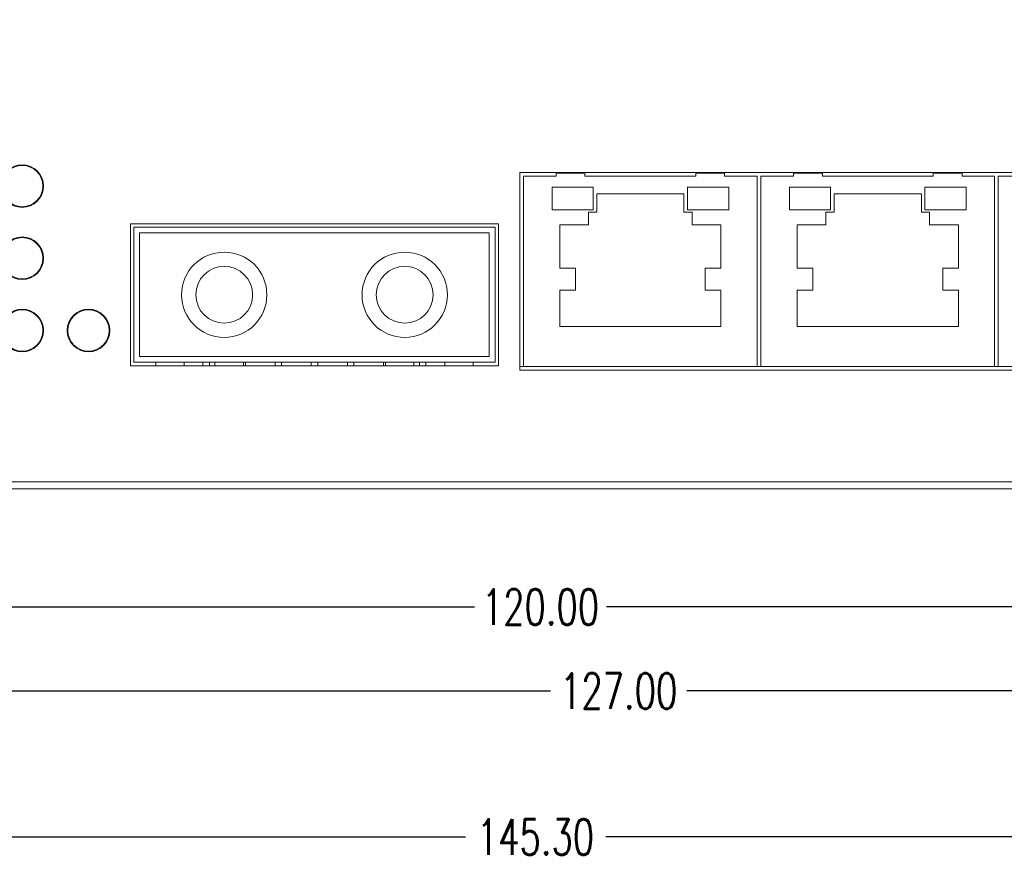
# Model space of a CAD drawing. Extents: x 1967 to 2561, y -57 to 363.
# Tile 6 of 21: x 2200 to 2269, y 49 to 108. Entities that reach past the tile are written whole.
import ezdxf

# ---------------------------------------------------------------- set-up
doc = ezdxf.new("R2010")
doc.units = 0
doc.header["$LTSCALE"] = 15.367
doc.header["$MEASUREMENT"] = 0
doc.layers.get('Defpoints').update_dxf_attribs({"linetype": 'CONTINUOUS', "lineweight": 5})
for name, color, linetype, lineweight in [('02___PRT_ALL_AXES', 7, 'CONTINUOUS', 5), ('DIM', 4, 'CONTINUOUS', 5), ('PANEL-8P_DXF_CONTINUOU2156', 7, 'CONTINUOUS', 5)]:
    doc.layers.add(name, color=color, linetype=linetype, lineweight=lineweight)
doc.styles.get("Standard").update_dxf_attribs({"font": 'txt.shx', "width": 0.7})
doc.dimstyles.get("Standard").update_dxf_attribs({"dimtxt": 3.157282, "dimasz": 1.5, "dimexe": 5.0292, "dimexo": 1.74625, "dimgap": 0.09, "dimtad": 0, "dimtih": 1, "dimtoh": 1, "dimdec": 4, "dimzin": 0, "dimdsep": 46, "dimtxsty": 'Standard', "dimcen": 2.5146, "dimadec": 0, "dimazin": 0, "dimtfac": 1, "dimtdec": 4, "dimtofl": 0, "dimtmove": 0, "dimatfit": 3, "dimfxl": 0, "dimtolj": 1, "dimtzin": 0, "dimarcsym": 0})

# ---------------------------------------------------------------- blocks, each defined once
blk = doc.blocks.new('*D1')
at = {"layer": 'Defpoints', "color": 0}
for p in [(2305.388, 79.782), (2178.388, 75.482), (2305.388, 61.264)]:
    blk.add_point(p, dxfattribs=at)
at = {"layer": 'DIM', "color": 0, "linetype": 'ByBlock', "lineweight": -2}
for p, q in [((2305.388, 79.282), (2305.388, 60.264)), ((2178.388, 74.982), (2178.388, 60.264)), ((2180.888, 61.264), (2237.097, 61.264)), ((2302.888, 61.264), (2246.68, 61.264))]:
    blk.add_line(p, q, dxfattribs=at)
at = {"layer": 'DIM', "color": 0}
for points in [[(2180.888, 61.681), (2180.888, 60.847), (2178.388, 61.264)], [(2302.888, 61.681), (2302.888, 60.847), (2305.388, 61.264)]]:
    blk.add_solid(points, dxfattribs=at)
at = {"layer": 'DIM', "color": 0, "insert": (2241.888, 61.264), "char_height": 2.5, "attachment_point": 5}
blk.add_mtext('\\A1;127.00', dxfattribs=at)
blk = doc.blocks.new('*D2')
at = {"layer": 'Defpoints', "color": 0}
for p in [(2176.388, 86.982), (2296.388, 75.482), (2296.388, 67.175)]:
    blk.add_point(p, dxfattribs=at)
at = {"layer": 'DIM', "color": 0, "linetype": 'ByBlock', "lineweight": -2}
for p, q in [((2176.388, 86.482), (2176.388, 66.175)), ((2296.388, 74.982), (2296.388, 66.175)), ((2178.888, 67.175), (2231.743, 67.175)), ((2293.888, 67.175), (2241.034, 67.175))]:
    blk.add_line(p, q, dxfattribs=at)
at = {"layer": 'DIM', "color": 0}
for points in [[(2178.888, 67.592), (2178.888, 66.758), (2176.388, 67.175)], [(2293.888, 67.592), (2293.888, 66.758), (2296.388, 67.175)]]:
    blk.add_solid(points, dxfattribs=at)
at = {"layer": 'DIM', "color": 0, "insert": (2236.388, 67.175), "char_height": 2.5, "attachment_point": 5}
blk.add_mtext('\\A1;120.00', dxfattribs=at)
blk = doc.blocks.new('*D3')
at = {"layer": 'Defpoints', "color": 0}
for p in [(2308.688, 108.482), (2163.388, 106.682), (2308.688, 50.996)]:
    blk.add_point(p, dxfattribs=at)
at = {"layer": 'DIM', "color": 0, "linetype": 'ByBlock', "lineweight": -2}
for p, q in [((2308.688, 107.982), (2308.688, 49.996)), ((2163.388, 106.182), (2163.388, 49.996)), ((2165.888, 50.996), (2231.101, 50.996)), ((2306.188, 50.996), (2240.976, 50.996))]:
    blk.add_line(p, q, dxfattribs=at)
at = {"layer": 'DIM', "color": 0}
for points in [[(2165.888, 51.412), (2165.888, 50.579), (2163.388, 50.996)], [(2306.188, 51.412), (2306.188, 50.579), (2308.688, 50.996)]]:
    blk.add_solid(points, dxfattribs=at)
at = {"layer": 'DIM', "color": 0, "insert": (2236.038, 50.996), "char_height": 2.5, "attachment_point": 5}
blk.add_mtext('\\A1;145.30', dxfattribs=at)

msp = doc.modelspace()

# ---------------------------------------------------------------- linework, layer by layer
at = {"layer": '02___PRT_ALL_AXES', "color": 7, "linetype": 'Continuous'}
msp.add_line((2180.088, 75.982), (2294.688, 75.982), dxfattribs=at)
at = {"layer": 'PANEL-8P_DXF_CONTINUOU2156', "color": 7, "linetype": 'Continuous'}
for p, q in [((2285.288, 97.732), (2234.938, 97.732)), ((2234.938, 97.732), (2234.938, 83.832)), ((2237.483, 97.732), (2237.483, 97.482)), ((2239.517, 97.682), (2237.483, 97.682)), ((2239.517, 97.482), (2239.517, 97.732)), ((2247.309, 97.732), (2247.309, 97.482)), ((2249.344, 97.682), (2247.309, 97.682)), ((2249.344, 97.482), (2249.344, 97.732)), ((2254.183, 97.732), (2254.183, 97.482)), ((2256.217, 97.682), (2254.183, 97.682)), ((2256.217, 97.482), (2256.217, 97.732)), ((2264.009, 97.732), (2264.009, 97.482)), ((2266.044, 97.682), (2264.009, 97.682)), ((2266.044, 97.482), (2266.044, 97.732)), ((2235.188, 97.482), (2237.483, 97.482)), ((2235.188, 84.082), (2235.188, 97.482)), ((2239.517, 97.482), (2247.309, 97.482)), ((2249.344, 97.482), (2251.638, 97.482)), ((2251.638, 97.482), (2251.638, 84.082)), ((2251.888, 97.482), (2254.183, 97.482)), ((2251.888, 84.082), (2251.888, 97.482)), ((2256.217, 97.482), (2264.009, 97.482)), ((2266.044, 97.482), (2268.338, 97.482)), ((2268.338, 97.482), (2268.338, 84.082)), ((2268.588, 97.482), (2270.883, 97.482)), ((2268.588, 84.082), (2268.588, 97.482)), ((2240.093, 96.707), (2237.2, 96.707)), ((2237.2, 96.707), (2237.2, 95.103)), ((2240.093, 95.103), (2240.093, 96.707)), ((2249.627, 96.707), (2246.734, 96.707)), ((2246.734, 96.707), (2246.734, 95.103)), ((2249.627, 95.103), (2249.627, 96.707)), ((2256.793, 96.707), (2253.9, 96.707)), ((2253.9, 96.707), (2253.9, 95.103)), ((2256.793, 95.103), (2256.793, 96.707)), ((2266.327, 96.707), (2263.434, 96.707)), ((2263.434, 96.707), (2263.434, 95.103)), ((2266.327, 95.103), (2266.327, 96.707)), ((2246.482, 96.242), (2240.345, 96.242)), ((2240.345, 96.242), (2240.345, 94.941)), ((2246.482, 94.941), (2246.482, 96.242)), ((2263.182, 96.242), (2257.045, 96.242)), ((2257.045, 96.242), (2257.045, 94.941)), ((2263.182, 94.941), (2263.182, 96.242)), ((2237.2, 95.103), (2240.093, 95.103)), ((2240.345, 94.941), (2239.771, 94.941)), ((2239.771, 94.941), (2239.771, 94.058)), ((2247.056, 94.941), (2246.482, 94.941)), ((2246.734, 95.103), (2249.627, 95.103)), ((2247.056, 94.058), (2247.056, 94.941)), ((2253.9, 95.103), (2256.793, 95.103)), ((2257.045, 94.941), (2256.471, 94.941)), ((2256.471, 94.941), (2256.471, 94.058)), ((2263.756, 94.941), (2263.182, 94.941)), ((2263.434, 95.103), (2266.327, 95.103)), ((2263.756, 94.058), (2263.756, 94.941)), ((2233.438, 94.132), (2207.538, 94.132)), ((2207.538, 94.132), (2207.538, 84.132)), ((2207.788, 93.882), (2233.188, 93.882)), ((2207.788, 84.382), (2207.788, 93.882)), ((2233.188, 84.382), (2233.188, 93.882)), ((2233.438, 84.132), (2233.438, 94.132)), ((2239.771, 94.058), (2237.74, 94.058)), ((2237.74, 94.058), (2237.74, 91.011)), ((2249.086, 94.058), (2247.056, 94.058)), ((2249.086, 91.011), (2249.086, 94.058)), ((2256.471, 94.058), (2254.44, 94.058)), ((2254.44, 94.058), (2254.44, 91.011)), ((2265.786, 94.058), (2263.756, 94.058)), ((2265.786, 91.011), (2265.786, 94.058)), ((2232.788, 93.482), (2208.188, 93.482)), ((2208.188, 93.482), (2208.188, 84.782)), ((2232.788, 84.782), (2232.788, 93.482)), ((2237.74, 91.011), (2238.844, 91.011)), ((2238.844, 91.011), (2238.844, 89.466)), ((2247.983, 91.011), (2249.086, 91.011)), ((2247.983, 89.466), (2247.983, 91.011)), ((2254.44, 91.011), (2255.544, 91.011)), ((2255.544, 91.011), (2255.544, 89.466)), ((2264.683, 91.011), (2265.786, 91.011)), ((2264.683, 89.466), (2264.683, 91.011)), ((2238.844, 89.466), (2237.74, 89.466)), ((2237.74, 89.466), (2237.74, 86.906)), ((2249.086, 89.466), (2247.983, 89.466)), ((2249.086, 86.906), (2249.086, 89.466)), ((2255.544, 89.466), (2254.44, 89.466)), ((2254.44, 89.466), (2254.44, 86.906)), ((2265.786, 89.466), (2264.683, 89.466)), ((2265.786, 86.906), (2265.786, 89.466)), ((2237.74, 86.906), (2249.086, 86.906)), ((2254.44, 86.906), (2265.786, 86.906)), ((2208.188, 84.782), (2232.788, 84.782)), ((2207.538, 84.132), (2233.438, 84.132)), ((2207.788, 84.382), (2233.188, 84.382)), ((2209.328, 84.132), (2209.328, 84.382)), ((2211.328, 84.132), (2211.328, 84.382)), ((2212.643, 84.132), (2212.643, 84.382)), ((2213.093, 84.132), (2213.093, 84.382)), ((2213.488, 84.382), (2213.488, 84.132)), ((2215.488, 84.382), (2215.488, 84.132)), ((2215.633, 84.132), (2215.633, 84.382)), ((2217.723, 84.132), (2217.723, 84.382)), ((2218.173, 84.132), (2218.173, 84.382)), ((2220.263, 84.132), (2220.263, 84.382)), ((2220.713, 84.132), (2220.713, 84.382)), ((2222.803, 84.132), (2222.803, 84.382)), ((2223.253, 84.132), (2223.253, 84.382)), ((2225.343, 84.132), (2225.343, 84.382)), ((2225.488, 84.382), (2225.488, 84.132)), ((2227.488, 84.382), (2227.488, 84.132)), ((2227.883, 84.132), (2227.883, 84.382)), ((2228.333, 84.132), (2228.333, 84.382)), ((2229.648, 84.132), (2229.648, 84.382)), ((2231.648, 84.132), (2231.648, 84.382)), ((2234.938, 84.082), (2235.188, 84.082)), ((2234.938, 83.832), (2285.288, 83.832)), ((2251.638, 84.082), (2235.188, 84.082)), ((2251.638, 84.082), (2251.888, 84.082)), ((2268.338, 84.082), (2251.888, 84.082)), ((2268.338, 84.082), (2268.588, 84.082)), ((2285.038, 84.082), (2268.588, 84.082)), ((2178.388, 75.482), (2296.388, 75.482))]:
    msp.add_line(p, q, dxfattribs=at)
for centre, radius in [((2199.928, 96.782), 1.5), ((2199.928, 96.782), 1.45), ((2199.928, 91.702), 1.5), ((2199.928, 91.702), 1.45), ((2214.138, 89.132), 3), ((2226.838, 89.132), 3), ((2214.138, 89.132), 2), ((2226.838, 89.132), 2), ((2199.928, 86.622), 1.5), ((2199.928, 86.622), 1.45), ((2204.588, 86.622), 1.5), ((2204.588, 86.622), 1.45)]:
    msp.add_circle(centre, radius, dxfattribs=at)

# ---------------------------------------------------------------- dimensions: what is measured, and where the dimension line sits
at = {"layer": 'DIM'}
for base, p1, p2, picture, middle in [((2308.688, 50.996), (2163.388, 106.682), (2308.688, 108.482), '*D3', (2236.038, 50.996)), ((2296.388, 67.175), (2176.388, 86.982), (2296.388, 75.482), '*D2', (2236.388, 67.175)), ((2305.388, 61.264), (2178.388, 75.482), (2305.388, 79.782), '*D1', (2241.888, 61.264))]:
    dim = msp.add_linear_dim(base=base, p1=p1, p2=p2, dimstyle='Standard', override={"dimtxt": 2.5, "dimasz": 2.5, "dimexe": 1, "dimexo": 0.5, "dimgap": 1, "dimtih": 0, "dimtoh": 0, "dimdec": 2, "dimcen": 10.701, "dimarcsym": 1}, dxfattribs=at)
    dim.commit()
    dim.dimension.update_dxf_attribs({"geometry": picture, "text_midpoint": middle})

doc.saveas('drawing.dxf')
